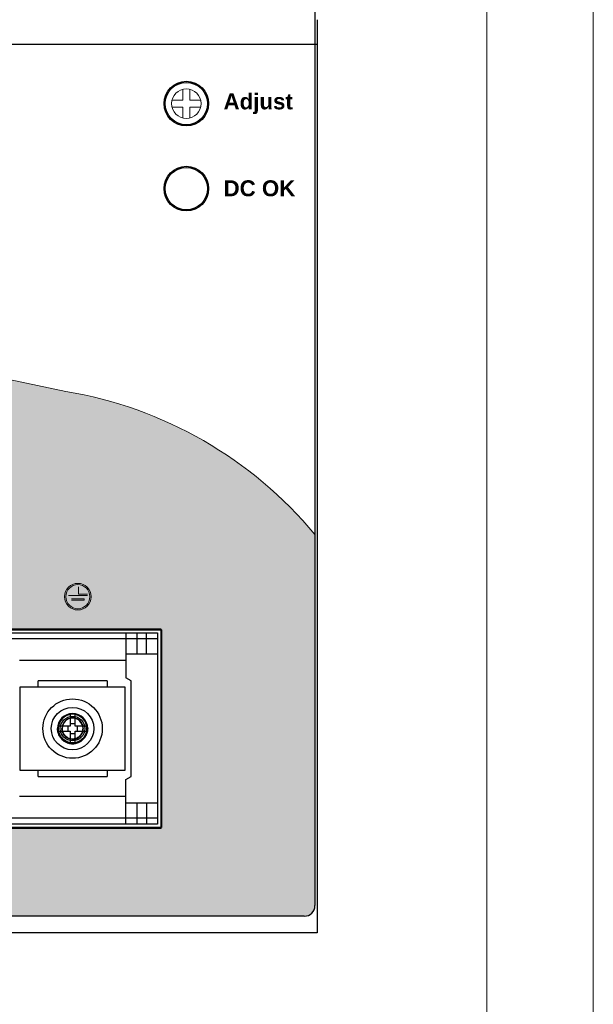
# Model space of a CAD drawing. Header units: millimetres. Extents: x 0 to 420, y 0 to 297.
# Tile 4 of 6: x 366 to 420, y 81 to 174. Entities that reach past the tile are written whole.
import ezdxf

# ---------------------------------------------------------------- set-up
doc = ezdxf.new("R2010")
doc.units = ezdxf.units.MM
doc.layers.get('0').update_dxf_attribs({"linetype": 'CONTINUOUS', "lineweight": 13})
for name, color, linetype, lineweight in [('Black', 250, 'CONTINUOUS', 9), ('Line', 3, 'CONTINUOUS', 25), ('White', 255, 'CONTINUOUS', 9)]:
    doc.layers.add(name, color=color, linetype=linetype, lineweight=lineweight)
doc.styles.add('ARIAL B', font='arialbd.ttf')

# ---------------------------------------------------------------- blocks, each defined once
blk = doc.blocks.new('AD')
at = {"color": 7, "linetype": 'Continuous'}
for p, q in [((-0.32, 1.348), (-0.32, 0.32)), ((0.32, 0.32), (0.32, 1.348)), ((-0.32, 0.32), (-1.348, 0.32)), ((1.348, 0.32), (0.32, 0.32)), ((-1.348, -0.318), (-0.32, -0.318)), ((-1.348, -0.32), (-0.32, -0.32)), ((-1.188, -0.32), (-1.188, -0.318)), ((-0.32, -0.32), (-0.32, -1.348)), ((0.32, -0.318), (1.348, -0.318)), ((0.32, -1.348), (0.32, -0.32)), ((0.32, -0.32), (1.348, -0.32))]:
    blk.add_line(p, q, dxfattribs=at)
blk.add_circle((0, 0), 1.385)

msp = doc.modelspace()

# ---------------------------------------------------------------- hatches: boundary and pattern name
at = {"layer": 'Line'}
h = msp.add_hatch(color=18, dxfattribs=at)
h.paths.add_polyline_path([(309.216, 90.55, 0.414214), (310.216, 89.55), (392.816, 89.55, 0.414214), (393.816, 90.55), (393.816, 125.45, 0.180506), (370.394, 138.923), (330.35, 147.362, -0.345626), (309.216, 171.55)])
h.paths.add_polyline_path([(379.416, 116.6), (379.416, 97.8), (323.616, 97.8), (323.616, 116.6)], flags=16)
at = {"layer": 'White'}
h = msp.add_hatch(color=255, dxfattribs=at)
h.paths.add_polyline_path([(370.262, 119.612, 1), (372.762, 119.612, 1)])
h.paths.add_polyline_path([(372.643, 119.612, -1), (370.381, 119.612, -1)], flags=16)
h.paths.add_polyline_path([(371.571, 120.534), (371.571, 119.844), (372.405, 119.844), (372.405, 119.725), (370.619, 119.725), (370.619, 119.844), (371.452, 119.844), (371.452, 120.534)], flags=0)
h.paths.add_polyline_path([(372.107, 119.397), (372.107, 119.278), (370.917, 119.278), (370.917, 119.397)], flags=0)
h.paths.add_polyline_path([(371.81, 118.957), (371.81, 118.838), (371.214, 118.838), (371.214, 118.957)], flags=0)

# ---------------------------------------------------------------- linework, layer by layer
at = {"ltscale": 5}
for points in [[(0, 0), (420, 0), (420, 297), (0, 297)], [(10, 10), (410, 10), (410, 287), (10, 287)]]:
    msp.add_lwpolyline(points, close=True, dxfattribs=at)
at = {"layer": 'Line', "color": 7}
for p, q in [((393.816, 206.4), (393.816, 90.55)), ((394.016, 173.896), (394.016, 123.05)), ((394.016, 171.55), (309.016, 171.55)), ((394.016, 123.05), (394.016, 122.295)), ((394.016, 122.295), (394.016, 88)), ((323.716, 116.5), (379.316, 116.5)), ((324.016, 116.2), (379.016, 116.2)), ((376.016, 116.2), (376.016, 111.989)), ((377.066, 116.2), (377.066, 114.2)), ((377.966, 114.2), (377.966, 116.2)), ((379.016, 116.2), (379.016, 98.2)), ((379.316, 116.5), (379.316, 97.9)), ((379.016, 115.635), (324.016, 115.635)), ((379.016, 114.2), (376.016, 114.2)), ((376.016, 113.6), (366.016, 113.6)), ((374.266, 111.7), (367.766, 111.7)), ((367.766, 111.1), (367.766, 111.7)), ((374.266, 111.7), (374.266, 111.1)), ((376.516, 111.7), (376.016, 111.989)), ((376.516, 102.7), (376.516, 111.7)), ((375.966, 111.1), (366.066, 111.1)), ((366.066, 111.1), (366.066, 103.3)), ((375.966, 103.3), (375.966, 111.1)), ((370.775, 108.542), (370.775, 107.441)), ((371.258, 107.441), (371.258, 108.542)), ((371.258, 107.65), (370.775, 107.65)), ((370.775, 107.441), (369.674, 107.441)), ((369.674, 106.959), (370.775, 106.959)), ((370.567, 107.441), (370.567, 106.959)), ((370.775, 106.959), (370.775, 105.858)), ((370.775, 106.75), (371.258, 106.75)), ((372.358, 107.441), (371.258, 107.441)), ((371.258, 105.858), (371.258, 106.959)), ((371.258, 106.959), (372.358, 106.959)), ((371.466, 106.959), (371.466, 107.441)), ((366.066, 103.3), (375.966, 103.3)), ((367.766, 102.7), (367.766, 103.3)), ((374.266, 103.3), (374.266, 102.7)), ((367.766, 102.7), (374.266, 102.7)), ((376.016, 102.411), (376.516, 102.7)), ((376.016, 98.2), (376.016, 102.411)), ((376.016, 100.8), (366.016, 100.8)), ((379.016, 100.2), (376.016, 100.2)), ((377.066, 100.2), (377.066, 98.2)), ((377.966, 100.2), (377.966, 98.2)), ((379.016, 98.765), (324.016, 98.765)), ((379.016, 98.2), (324.016, 98.2)), ((379.316, 97.9), (323.716, 97.9)), ((392.816, 89.55), (310.216, 89.55)), ((394.016, 88), (309.016, 88))]:
    msp.add_line(p, q, dxfattribs=at)
at = {"layer": 'Line', "color": 7, "lineweight": 0}
for p, q in [((330.35, 147.362), (370.394, 138.923)), ((379.316, 116.6), (323.716, 116.6)), ((379.316, 97.8), (323.716, 97.8))]:
    msp.add_line(p, q, dxfattribs=at)
at = {"layer": 'Line', "color": 7, "lineweight": 0, "ltscale": 6}
msp.add_line((379.416, 116.5), (379.416, 97.9), dxfattribs=at)
at = {"layer": 'Line', "color": 7}
for centre, radius in [((381.716, 166), 2.1), ((381.716, 166), 2), ((381.716, 158), 2.1), ((381.716, 158), 2), ((371.016, 107.2), 2.794), ((371.016, 107.2), 2), ((371.016, 107.2), 1.152)]:
    msp.add_circle(centre, radius, dxfattribs=at)
at = {"layer": 'Line', "color": 7, "lineweight": 0}
for centre, radius, start, end in [((364.054, 100.803), 38.643, 39.62875, 80.55707), ((379.316, 116.5), 0.1, 0, 90)]:
    msp.add_arc(centre, radius, start, end, dxfattribs=at)
at = {"layer": 'Line', "color": 7}
for centre, radius, start, end in [((371.016, 107.2), 1.422, 0, 180), ((371.016, 107.2), 1.35, 0, 180), ((371.016, 107.2), 1.004, 270, 180), ((371.016, 107.2), 0.982, 0, 180), ((371.016, 107.2), 1.422, 180, 0), ((392.816, 90.55), 1, 270, 0)]:
    msp.add_arc(centre, radius, start, end, dxfattribs=at)
at = {"layer": 'Line', "color": 7, "lineweight": 0, "ltscale": 6}
msp.add_arc((379.316, 97.9), 0.1, 270, 0, dxfattribs=at)
at = {"layer": 'Line', "color": 7}
for points, knots in [([(371.258, 108.542), (371.204, 108.543), (371.097, 108.545), (370.936, 108.545), (370.829, 108.543), (370.775, 108.542)], [0, 0, 0, 0, 0.1608592, 0.321785, 0.4826441, 0.4826441, 0.4826441, 0.4826441]), ([(369.594, 107.2), (369.594, 107.123), (369.609, 106.964), (369.674, 106.729), (369.783, 106.503), (369.931, 106.294), (370.113, 106.112), (370.322, 105.964), (370.548, 105.857), (370.782, 105.792), (370.939, 105.778), (371.016, 105.778)], [0, 0, 0, 0, 0.232404, 0.475106, 0.726811, 0.982381, 1.239923, 1.49513, 1.746058, 1.987622, 2.218513, 2.218513, 2.218513, 2.218513]), ([(369.594, 107.2), (369.594, 107.124), (369.609, 106.968), (369.674, 106.736), (369.783, 106.51), (369.932, 106.301), (370.115, 106.118), (370.324, 105.968), (370.55, 105.858), (370.783, 105.793), (370.94, 105.777), (371.016, 105.778)], [0, 0, 0, 0, 0.227771, 0.468337, 0.719535, 0.976065, 1.235117, 1.491947, 1.743789, 1.985296, 2.214326, 2.214326, 2.214326, 2.214326]), ([(371.016, 105.778), (370.939, 105.778), (370.78, 105.792), (370.546, 105.857), (370.319, 105.966), (370.11, 106.115), (369.929, 106.297), (369.781, 106.506), (369.673, 106.732), (369.608, 106.965), (369.594, 107.123), (369.594, 107.2)], [0, 0, 0, 0, 0.232404, 0.475106, 0.726811, 0.982381, 1.239923, 1.49513, 1.746058, 1.987622, 2.218513, 2.218513, 2.218513, 2.218513]), ([(369.666, 107.2), (369.667, 107.124), (369.68, 106.97), (369.743, 106.745), (369.846, 106.529), (369.986, 106.333), (370.157, 106.163), (370.354, 106.025), (370.568, 105.924), (370.791, 105.864), (370.942, 105.85), (371.016, 105.85)], [0, 0, 0, 0, 0.227413, 0.460521, 0.69936, 0.939632, 1.180993, 1.420211, 1.656763, 1.886538, 2.109528, 2.109528, 2.109528, 2.109528]), ([(371.016, 105.85), (370.942, 105.85), (370.79, 105.864), (370.566, 105.927), (370.35, 106.032), (370.152, 106.173), (369.981, 106.347), (369.842, 106.545), (369.74, 106.758), (369.68, 106.979), (369.667, 107.127), (369.666, 107.2)], [0, 0, 0, 0, 0.223252, 0.455325, 0.695138, 0.93785, 1.181868, 1.423219, 1.660116, 1.887921, 2.105492, 2.105492, 2.105492, 2.105492]), ([(369.674, 107.441), (369.674, 107.415), (369.673, 107.361), (369.672, 107.28), (369.671, 107.227), (369.671, 107.2)], [0, 0, 0, 0, 0.0804138, 0.1608607, 0.2413241, 0.2413241, 0.2413241, 0.2413241]), ([(369.671, 107.2), (369.671, 107.173), (369.672, 107.12), (369.673, 107.039), (369.674, 106.985), (369.674, 106.959)], [0, 0, 0, 0, 0.0804634, 0.1609103, 0.2413241, 0.2413241, 0.2413241, 0.2413241]), ([(371.016, 106.196), (370.985, 106.196), (370.923, 106.198), (370.831, 106.211), (370.742, 106.232), (370.656, 106.261), (370.573, 106.297), (370.493, 106.341), (370.417, 106.392), (370.346, 106.45), (370.282, 106.513), (370.224, 106.581), (370.171, 106.655), (370.123, 106.738), (370.082, 106.828), (370.05, 106.922), (370.027, 107.016), (370.015, 107.109), (370.012, 107.17), (370.012, 107.2)], [0, 0, 0, 0, 0.093755, 0.186428, 0.277947, 0.368349, 0.458124, 0.549056, 0.641787, 0.733189, 0.821995, 0.910265, 1.000718, 1.09634, 1.196638, 1.296687, 1.393855, 1.487529, 1.577223, 1.577223, 1.577223, 1.577223]), ([(371.016, 106.218), (370.962, 106.218), (370.852, 106.228), (370.688, 106.274), (370.532, 106.35), (370.388, 106.453), (370.263, 106.579), (370.162, 106.723), (370.088, 106.879), (370.044, 107.039), (370.034, 107.147), (370.034, 107.2)], [0, 0, 0, 0, 0.162478, 0.331377, 0.505908, 0.68255, 0.860142, 1.035793, 1.208202, 1.373994, 1.532338, 1.532338, 1.532338, 1.532338]), ([(370.034, 107.2), (370.034, 107.146), (370.044, 107.035), (370.09, 106.872), (370.166, 106.715), (370.269, 106.571), (370.395, 106.446), (370.539, 106.345), (370.695, 106.271), (370.855, 106.227), (370.964, 106.218), (371.016, 106.218)], [0, 0, 0, 0, 0.162478, 0.331377, 0.505908, 0.68255, 0.860142, 1.035793, 1.208202, 1.373994, 1.532338, 1.532338, 1.532338, 1.532338]), ([(371.016, 105.85), (371.092, 105.85), (371.246, 105.864), (371.472, 105.927), (371.687, 106.03), (371.884, 106.17), (372.054, 106.341), (372.192, 106.538), (372.292, 106.752), (372.353, 106.974), (372.366, 107.126), (372.366, 107.2)], [0, 0, 0, 0, 0.227413, 0.460521, 0.69936, 0.939632, 1.180993, 1.420211, 1.656763, 1.886538, 2.109528, 2.109528, 2.109528, 2.109528]), ([(371.999, 107.2), (371.999, 107.146), (371.989, 107.035), (371.943, 106.872), (371.867, 106.715), (371.764, 106.571), (371.637, 106.446), (371.493, 106.345), (371.338, 106.271), (371.177, 106.227), (371.069, 106.218), (371.016, 106.218)], [0, 0, 0, 0, 0.162478, 0.331377, 0.505908, 0.68255, 0.860142, 1.035793, 1.208202, 1.373994, 1.532338, 1.532338, 1.532338, 1.532338]), ([(371.016, 105.778), (371.094, 105.778), (371.253, 105.792), (371.487, 105.857), (371.714, 105.966), (371.922, 106.115), (372.104, 106.297), (372.252, 106.506), (372.36, 106.732), (372.424, 106.965), (372.439, 107.123), (372.439, 107.2)], [0, 0, 0, 0, 0.232404, 0.475106, 0.726811, 0.982381, 1.239923, 1.49513, 1.746058, 1.987622, 2.218513, 2.218513, 2.218513, 2.218513]), ([(371.016, 105.778), (371.092, 105.777), (371.249, 105.792), (371.481, 105.857), (371.707, 105.967), (371.916, 106.116), (372.099, 106.299), (372.248, 106.508), (372.358, 106.734), (372.424, 106.966), (372.439, 107.124), (372.439, 107.2)], [0, 0, 0, 0, 0.227771, 0.468337, 0.719535, 0.976065, 1.235117, 1.491947, 1.743789, 1.985296, 2.214326, 2.214326, 2.214326, 2.214326]), ([(372.439, 107.2), (372.439, 107.123), (372.424, 106.964), (372.359, 106.729), (372.25, 106.503), (372.102, 106.294), (371.92, 106.112), (371.711, 105.964), (371.485, 105.857), (371.251, 105.792), (371.093, 105.778), (371.016, 105.778)], [0, 0, 0, 0, 0.232404, 0.475106, 0.726811, 0.982381, 1.239923, 1.49513, 1.746058, 1.987622, 2.218513, 2.218513, 2.218513, 2.218513]), ([(371.016, 106.218), (371.071, 106.218), (371.181, 106.228), (371.344, 106.274), (371.501, 106.35), (371.645, 106.453), (371.77, 106.579), (371.871, 106.723), (371.945, 106.879), (371.989, 107.039), (371.999, 107.147), (371.999, 107.2)], [0, 0, 0, 0, 0.162478, 0.331377, 0.505908, 0.68255, 0.860142, 1.035793, 1.208202, 1.373994, 1.532338, 1.532338, 1.532338, 1.532338]), ([(372.366, 107.2), (372.366, 107.126), (372.352, 106.973), (372.289, 106.749), (372.185, 106.534), (372.043, 106.336), (371.87, 106.164), (371.672, 106.025), (371.458, 105.924), (371.238, 105.863), (371.089, 105.85), (371.016, 105.85)], [0, 0, 0, 0, 0.223252, 0.455325, 0.695138, 0.93785, 1.181868, 1.423219, 1.660116, 1.887921, 2.105492, 2.105492, 2.105492, 2.105492]), ([(372.361, 107.2), (372.361, 107.227), (372.361, 107.28), (372.36, 107.361), (372.359, 107.415), (372.358, 107.441)], [0, 0, 0, 0, 0.0804634, 0.1609103, 0.2413241, 0.2413241, 0.2413241, 0.2413241]), ([(372.358, 106.959), (372.359, 106.985), (372.36, 107.039), (372.361, 107.12), (372.361, 107.173), (372.361, 107.2)], [0, 0, 0, 0, 0.0804138, 0.1608607, 0.2413241, 0.2413241, 0.2413241, 0.2413241]), ([(370.775, 105.858), (370.802, 105.857), (370.856, 105.856), (370.936, 105.855), (370.99, 105.855), (371.016, 105.855)], [0, 0, 0, 0, 0.0804139, 0.1608608, 0.241324, 0.241324, 0.241324, 0.241324]), ([(371.016, 105.855), (371.043, 105.855), (371.097, 105.855), (371.177, 105.856), (371.231, 105.857), (371.258, 105.858)], [0, 0, 0, 0, 0.0804632, 0.1609101, 0.241324, 0.241324, 0.241324, 0.241324])]:
    msp.add_open_spline(points, degree=3, knots=knots, dxfattribs=at)
at = {"layer": 'White', "color": 255}
for p, q in [((371.571, 119.844), (371.571, 120.534)), ((370.619, 119.725), (372.405, 119.725)), ((372.405, 119.844), (371.571, 119.844)), ((372.107, 119.397), (370.917, 119.397)), ((370.917, 119.278), (372.107, 119.278)), ((372.107, 119.278), (372.107, 119.397))]:
    msp.add_line(p, q, dxfattribs=at)
for radius in [1.25, 1.131]:
    msp.add_circle((371.512, 119.612), radius, dxfattribs=at)

# ---------------------------------------------------------------- block references
msp.add_blockref('AD', (381.716, 166))

# ---------------------------------------------------------------- texts
at = {"layer": 'Black', "color": 7, "char_height": 1.5, "attachment_point": 1, "style": 'ARIAL B'}
for s, insert, width in [('Adjust', (385.216, 166.961), 12.17238), ('DC OK', (385.217, 158.785), 8.1988)]:
    msp.add_mtext(s, dxfattribs=dict(at, insert=insert, width=width))

doc.saveas('drawing.dxf')
